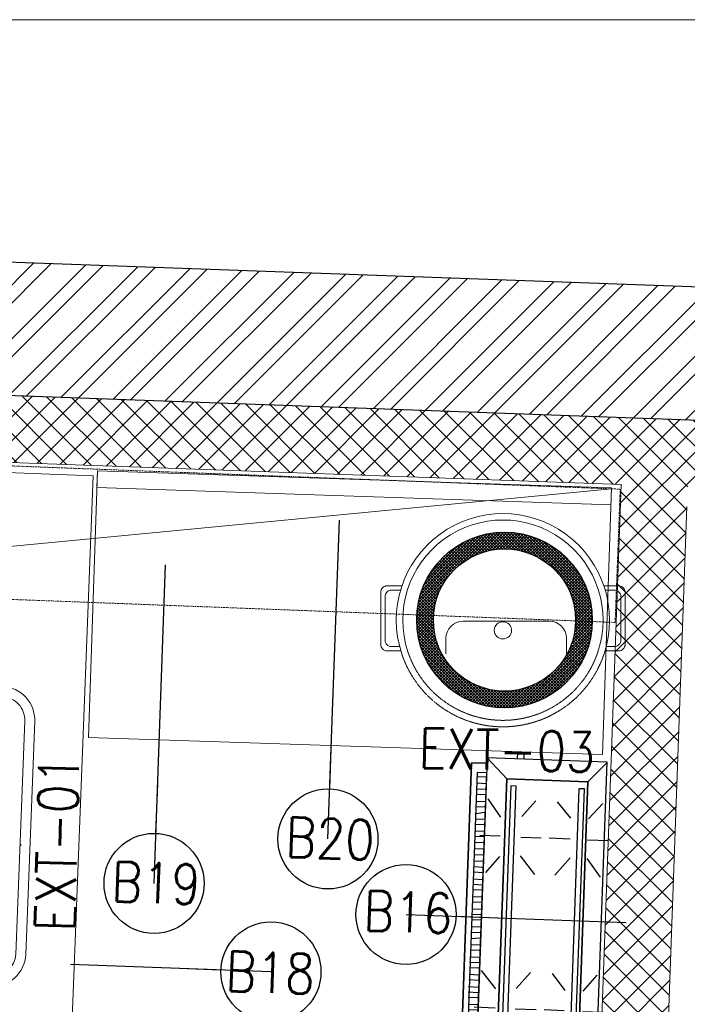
# Model space of a CAD drawing. Header units: millimetres. Extents: x 297264 to 416219, y -77299 to -23696.
# Tile 169 of 256: x 344139 to 345140, y -26633 to -25157. Entities that reach past the tile are written whole.
import ezdxf

# ---------------------------------------------------------------- set-up
doc = ezdxf.new("R2010")
doc.units = ezdxf.units.MM
doc.header["$LTSCALE"] = 2.5
doc.linetypes.add('DASHDOT2', pattern=[0.5, 0.25, -0.125, 0, -0.125])
doc.linetypes.add('HIDDEN2', pattern=[4.7625, 3.175, -1.5875])
for name, color, linetype, lineweight in [('A-WALL', 7, 'Continuous', 30), ('A_ FURN', 44, 'Continuous', 20), ('CKD Equipments', 252, 'Continuous', 0), ('ELEVATION 1', 143, 'Continuous', 18), ('ELEVATION 3', 23, 'Continuous', 13), ('ELEVATION 4', 157, 'Continuous', 9), ('FURNITURES', 30, 'Continuous', 15), ('HATCH LIGHT', 250, 'Continuous', 0), ('K Equipment', 30, 'Continuous', 9), ('K Equipment UC', 251, 'Continuous', 5), ('ROOM TEXT', 7, 'Continuous', 5), ('WALL', 132, 'Continuous', 25)]:
    doc.layers.add(name, color=color, linetype=linetype, lineweight=lineweight)
doc.layers.add('kitchen equip1', color=8, linetype='Continuous')
doc.styles.add('MTEXT', font='romans.shx', dxfattribs={"width": 0.85})
doc.styles.get("Standard").update_dxf_attribs({"font": 'GOTHIC.TTF'})
doc.dimstyles.new('AJKD_30', dxfattribs={"dimscale": 30, "dimtxt": 2, "dimasz": 1, "dimexe": 0.8, "dimexo": 0.8, "dimgap": 0.5, "dimtad": 1, "dimdec": 0, "dimzin": 0, "dimdsep": 46, "dimtxsty": 'Standard', "dimblk": 'ARCHTICK', "dimcen": 0.125, "dimclrd": 251, "dimclre": 251, "dimclrt": 42, "dimadec": 0, "dimazin": 0, "dimtfac": 1, "dimtdec": 0, "dimtix": 1, "dimtmove": 0, "dimatfit": 3, "dimfxl": 1, "dimtolj": 1, "dimtzin": 0, "dimarcsym": 1})

# ---------------------------------------------------------------- blocks, each defined once
blk = doc.blocks.new('awreg')
at = {"layer": 'K Equipment'}
for p, q in [((60713.5, 14498.1, -7.4), (60700.7, 14499.7, -7.4)), ((60713.5, 14498.1, -7.4), (60745.1, 14498.1, -7.4)), ((60804.5, 14506.4, -7.4), (60745.1, 14498.1, -7.4)), ((60804.5, 14506.4, -7.4), (60948, 14506.4, -7.4)), ((60853.3, 14486.4, -7.4), (60853.3, 14506.4, -7.4)), ((60899.2, 14486.4, -7.4), (60899.2, 14506.4, -7.4)), ((60948, 14506.4, -7.4), (61007.4, 14498.1, -7.4)), ((61039, 14498.1, -7.4), (61007.4, 14498.1, -7.4)), ((61039, 14498.1, -7.4), (61051.8, 14499.8, -7.4)), ((60720.2, 14494.7, -7.4), (60701.9, 14492.1, -7.4)), ((60720.2, 14494.7, -7.4), (60740.3, 14494.7, -7.4)), ((60804.5, 14486.4, -7.4), (60740.3, 14494.7, -7.4)), ((60804.5, 14486.4, -7.4), (60866.2, 14486.4, -7.4)), ((60866.2, 14496.4, -7.4), (60866.2, 14311.9, -7.4)), ((60886.2, 14496.4, -7.4), (60886.2, 14311.9, -7.4)), ((60886.3, 14486.4, -7.4), (60948, 14486.4, -7.4)), ((60948, 14486.4, -7.4), (61012.2, 14494.7, -7.4)), ((61032.2, 14494.7, -7.4), (61012.2, 14494.7, -7.4)), ((61032.2, 14494.7, -7.4), (61050.6, 14492.1, -7.4)), ((60701.2, 14430.2, -7.4), (61051.2, 14430.2, -7.4)), ((60701.2, 14415.2, -7.4), (61051.2, 14415.2, -7.4)), ((60741.2, 14224.4, -7.4), (60741.2, 14414.4, -7.4)), ((60651.2, 14380.2, -7.4), (60651.2, 13980.2, -7.4)), ((60666.2, 14380.2, -7.4), (60666.2, 13980.2, -7.4)), ((61086.2, 14380.2, -7.4), (61086.2, 13980.2, -7.4)), ((61101.2, 14380.2, -7.4), (61101.2, 13980.2, -7.4)), ((60651.2, 14314.4, -7.4), (60841.2, 14314.4, -7.4)), ((60701.2, 13945.2, -7.4), (61051.2, 13945.2, -7.4)), ((60701.2, 13930.2, -7.4), (61051.2, 13930.2, -7.4))]:
    blk.add_line(p, q, dxfattribs=at)
for centre, radius in [((60804.5, 14496.4, -7.4), 10), ((60948, 14496.4, -7.4), 10), ((60948, 14496.4, -7.4), 10), ((60741.2, 14314.4, -7.4), 50), ((60741.2, 14314.4, -7.4), 25)]:
    blk.add_circle(centre, radius, dxfattribs=at)
for centre, radius, start, end in [((60804.5, 14496.4, -7.4), 20.9, 28.5539, 159.6794), ((60948, 14496.4, -7.4), 20.9, 20.3274, 151.4528), ((60707.6, 14496.9, -7.4), 7.49, 157.3857, 219.5836), ((60876.2, 14496.4, -7.4), 10, 0.0044, 180.0034), ((61044.8, 14496.9, -7.4), 7.49, 320.4232, 22.6211), ((60804.5, 14496.4, -7.4), 20.9, 200.9658, 331.4528), ((60948, 14496.4, -7.4), 20.9, 208.5539, 339.0409), ((60701.2, 14380.2, -7.4), 50, 90.004, 180.004), ((61051.2, 14380.2, -7.4), 50, 0.004, 90.004), ((60701.2, 14380.2, -7.4), 35, 90.004, 180.004), ((61051.2, 14380.2, -7.4), 35, 0.004, 90.004), ((60876.2, 14311.9, -7.4), 10, 180.0034, 0.0034), ((60701.2, 13980.2, -7.4), 50, 180.004, 270.004), ((60701.2, 13980.2, -7.4), 35, 180.004, 270.004), ((61051.2, 13980.2, -7.4), 50, 270.004, 0.004), ((61051.2, 13980.2, -7.4), 35, 270.004, 0.004)]:
    blk.add_arc(centre, radius, start, end, dxfattribs=at)
blk = doc.blocks.new('G$C62143A14')
at = {"linetype": 'Continuous', "lineweight": 0}
for p, q in [((144.5, 0.3), (145.7, 0.6)), ((144.5, 0.3), (144.5, 0.3)), ((145.9, 0.3), (144.5, 0))]:
    blk.add_line(p, q, dxfattribs=at)
blk.add_arc((145.7, 0.8), 0.175, 280.6162, 1.5356, dxfattribs=at)
blk = doc.blocks.new('G$C46422E3B')
at = {"layer": 'A_ FURN', "ltscale": 2}
h = blk.add_hatch(dxfattribs=at)
h.set_pattern_fill('ANSI37', color=15)
h.set_pattern_definition([(45, (111347.439, 475109.8173), (-2.24506403, 2.24506403), []), (135, (111347.439, 475109.8173), (-2.24506403, -2.24506403), [])])
edge = h.paths.add_edge_path()
edge.add_arc((131.7, 131.7), 131.7, 0, 360)
edge = h.paths.add_edge_path(flags=16)
edge.add_arc((131.7, 131.7), 106.7, 0, 360)
at = {"layer": 'kitchen equip1'}
for radius in [131.7, 106.7]:
    blk.add_circle((131.7, 131.7), radius, dxfattribs=at)
blk = doc.blocks.new('A$C7a6a0475')
for p, q in [((325.4, 415.9), (289.6, 415.9)), ((249.6, 175.9), (249.6, 375.9)), ((325.4, 135.9), (289.6, 135.9))]:
    blk.add_line(p, q)
at = {"elevation": 0}
for points in [[(167.8, 518), (167.8, 552.3, -0.414214), (182.8, 567.3), (303.7, 567.3, -0.414214), (318.7, 552.3), (318.7, 520.7)], [(177.8, 521.1), (177.8, 542.3, -0.414214), (192.8, 557.3), (293.7, 557.3, -0.414214), (308.7, 542.3), (308.7, 523.5)], [(167.8, 49.3), (167.8, 15, 0.414214), (182.8, 0), (303.7, 0, 0.414214), (318.7, 15), (318.7, 46.6)], [(177.8, 46.2), (177.8, 25, 0.414214), (192.8, 10), (293.7, 10, 0.414214), (308.7, 25), (308.7, 43.8)]]:
    blk.add_lwpolyline(points, format="xyb", dxfattribs=at)
blk.add_circle((271.1, 283.7), 20)
for centre, radius, start, end in [((247.5, 283.7), 247.5, 71.6585, 288.3415), ((247.5, 283.7), 232.5, 71.6585, 288.3415), ((289.6, 375.9), 40, 90, 180), ((289.6, 175.9), 40, 180, 270)]:
    blk.add_arc(centre, radius, start, end)
at = {"linetype": 'HIDDEN2', "ltscale": 0.1}
for radius in [232.5, 247.5]:
    blk.add_arc((247.5, 283.7), radius, 288.3415, 71.6585, dxfattribs=at)
blk = doc.blocks.new('G$CD5B1A49A')
at = {"color": 3}
for points in [[(490, 186.8), (490, 210), (17, 210), (17, 186.8)], [(17, 186.8), (17, 210), (490, 210), (490, 186.8)], [(37, 186.6), (37.1, 201), (37.1, 201)], [(47.4, 188.9), (47.5, 200.9), (47.5, 200.9)], [(55.4, 188.9), (55.5, 200.9), (55.5, 200.9)], [(65.8, 188.8), (65.9, 200.8), (65.9, 200.8)], [(73.8, 188.7), (73.9, 200.7), (73.9, 200.7)], [(81.8, 188.6), (81.9, 200.6), (81.9, 200.6)], [(92.2, 188.6), (92.3, 200.6), (92.3, 200.6)], [(101, 188.5), (101.1, 200.5), (101.1, 200.5)], [(110.6, 188.4), (110.7, 200.4), (110.7, 200.4)], [(119.4, 188.3), (119.5, 200.3), (119.5, 200.3)], [(123.7, 161.6), (123.8, 192.8), (123.8, 192.8)], [(127.4, 188.3), (127.5, 200.3), (127.5, 200.3)], [(137.8, 188.2), (137.9, 202.6), (137.9, 202.6)], [(145.8, 188.1), (145.9, 202.5), (145.9, 202.5)], [(153.8, 188), (153.9, 202.4), (153.9, 202.4)], [(164.2, 188), (164.3, 202.4), (164.3, 202.4)], [(172.2, 187.9), (172.3, 202.3), (172.3, 202.3)], [(182.6, 187.8), (182.7, 202.2), (182.7, 202.2)], [(190.6, 187.7), (190.7, 202.1), (190.7, 202.1)], [(198.6, 187.7), (198.7, 202.1), (198.7, 202.1)], [(209, 187.6), (209.1, 202), (209.1, 202)], [(217, 187.5), (217.1, 201.9), (217.1, 201.9)], [(227.4, 187.4), (225.9, 201.8), (225.9, 201.8)], [(235.4, 187.3), (235.5, 201.7), (235.5, 201.7)], [(244.2, 187.3), (244.3, 201.7), (244.3, 201.7)], [(254.6, 187.2), (254.7, 201.6), (254.7, 201.6)], [(262.6, 187.1), (262.7, 201.5), (262.7, 201.5)], [(270.6, 187.1), (270.7, 201.5), (270.7, 201.5)], [(281, 187), (281.1, 201.4), (281.1, 201.4)], [(289, 186.9), (289.1, 201.3), (289.1, 201.3)], [(299.4, 186.8), (299.5, 201.2), (299.5, 201.2)], [(307.4, 186.7), (307.5, 201.1), (307.5, 201.1)], [(315.4, 186.7), (315.5, 201.1), (315.5, 201.1)], [(325.8, 186.6), (325.9, 201), (325.9, 201)], [(333.8, 186.5), (333.9, 200.9), (333.9, 200.9)], [(342.6, 186.4), (342.7, 200.8), (342.7, 200.8)], [(352.2, 188), (352.3, 200.8), (352.3, 200.8)], [(361, 187.9), (361.1, 200.7), (361.1, 200.7)], [(370.6, 187.8), (370.7, 200.6), (370.7, 200.6)], [(379.4, 187.7), (379.5, 200.5), (379.5, 200.5)], [(381.3, 163.2), (381.4, 193.6), (381.4, 193.6)], [(387.4, 187.7), (387.5, 200.5), (387.5, 200.5)], [(397.8, 187.6), (397.9, 200.4), (397.9, 200.4)], [(405.8, 187.5), (405.9, 200.3), (405.9, 200.3)], [(416.2, 187.4), (413.9, 200.2), (413.9, 200.2)], [(424.2, 187.4), (424.3, 200.2), (424.3, 200.2)], [(432.2, 187.3), (432.3, 200.1), (432.3, 200.1)], [(442.6, 187.2), (442.7, 201.6), (442.7, 201.6)], [(450.6, 187.1), (450.7, 201.5), (450.7, 201.5)], [(459.4, 187.1), (459.5, 201.5), (459.5, 201.5)], [(469, 187), (469.1, 201.4), (469.1, 201.4)], [(31.3, 156.5), (0.6, 184.4), (0.6, 184.4)], [(92.5, 161.7), (68.6, 182.6), (68.6, 182.6)], [(152.5, 161.5), (179, 183.8), (179, 183.8)], [(350.9, 163.3), (326.2, 183.3), (326.2, 183.3)], [(410.1, 163.1), (436.6, 183), (436.6, 183)], [(467.7, 156.5), (498.2, 186.8), (498.2, 186.8)], [(498, 131.6), (508.4, 131.6), (508.4, 142), (498, 142)], [(92.4, 131.3), (68.3, 109), (68.3, 109)], [(123.6, 131.2), (123.5, 100), (123.5, 100)], [(154, 131.1), (178.7, 110.2), (178.7, 110.2)], [(353.2, 132.1), (325.9, 109.7), (325.9, 109.7)], [(381.2, 132), (381.1, 101.6), (381.1, 101.6)], [(412.4, 131.9), (436.3, 111.8), (436.3, 111.8)], [(381, 58.4), (381.1, 89.6), (381.1, 89.6)], [(94.6, 57.7), (68.2, 77.8), (68.2, 77.8)], [(123.4, 57.6), (123.5, 88), (123.5, 88)], [(153.8, 57.5), (178.6, 77.4), (178.6, 77.4)], [(353, 56.9), (325.8, 79.3), (325.8, 79.3)], [(412.2, 58.3), (436.2, 79), (436.2, 79)], [(31.3, 34.7), (0, 6.8), (0, 6.8)], [(94.5, 30.5), (68, 10.6), (68, 10.6)], [(123.3, 30.4), (123.2, 0), (123.2, 0)], [(153.7, 30.3), (178.4, 10.2), (178.4, 10.2)], [(352.9, 32.1), (325.6, 11.3), (325.6, 11.3)], [(380.9, 32), (380.8, 0.8), (380.8, 0.8)], [(412.1, 31.9), (436, 11), (436, 11)], [(467.7, 34.7), (497.6, 6.8), (497.6, 6.8)]]:
    blk.add_lwpolyline(points, dxfattribs=at)
for points in [[(475.5, 201.3), (29, 201.3), (29, 186.8), (475.5, 186.7)], [(498.2, 186.8), (0, 186.8), (0, 6.8), (498.2, 6.8)], [(467.7, 156.5), (467.7, 34.7), (31.3, 34.7), (31.3, 156.5)], [(31.3, 34.7), (467.7, 34.7), (467.7, 156.5), (31.3, 156.5)], [(457.3, 150.1), (43.7, 150.1), (43.6, 141.9), (457.3, 141.9)], [(43.6, 141.9), (457.3, 141.9), (457.3, 150.1), (43.6, 150.1)], [(456.9, 47.7), (45.7, 47.7), (45.7, 39.4), (456.9, 39.4)], [(45.7, 39.4), (456.9, 39.4), (456.9, 47.7), (45.7, 47.7)]]:
    blk.add_lwpolyline(points, close=True, dxfattribs=at)
blk = doc.blocks.new('_ArchTick')
at = {"color": 0, "linetype": 'ByBlock', "const_width": 0.15}
blk.add_lwpolyline([(-0.5, -0.5), (0.5, 0.5)], dxfattribs=at)

msp = doc.modelspace()

# ---------------------------------------------------------------- hatches: boundary and pattern name
at = {"layer": 'HATCH LIGHT', "true_color": 0x636466}
h = msp.add_hatch(dxfattribs=at)
h.set_pattern_fill('ANSI32', color=251, scale=6)
h.set_pattern_definition([(45, (278504.94, -46725.026), (-40.411153, 40.411153), []), (45, (278531.88, -46725.026), (-40.411153, 40.411153), [])])
h.paths.add_polyline_path([(355647.8, -32590), (355453.8, -32638.8), (355635.4, -33359.7), (343082.7, -33359.6, -0.000263), (343068.2, -33559.6), (355892, -33559.7)])
h.paths.add_polyline_path([(343496.7, -25157.1), (343296.6, -25157.1, -0.011972), (342815.4, -34256), (343016, -34256, 0.01196)])
h.paths.add_polyline_path([(343480.3, -25697.6), (353159.2, -26046.6, 0.003501), (353653.3, -26800.6), (353820.9, -26691.5), (353270.8, -25850.5), (343486.5, -25497.7, -0.000262)])
h = msp.add_hatch(dxfattribs=at)
h.set_pattern_fill('ANSI37', color=251, scale=8)
h.set_pattern_definition([(45, (278504.942, -46725.026), (-17.960512, 17.960512), []), (135, (278504.942, -46725.026), (-17.960512, -17.960512), [])])
edge = h.paths.add_edge_path()
edge.add_line((346273.8, -25798.3), (343480.3, -25697.6))
edge.add_arc((153082.9, -19659.4), 190493.1, 356.573537, 358.183559, ccw=False)
edge.add_line((343235.5, -31044.7), (346084.7, -31044.7))
edge.add_line((346084.7, -31044.7), (346211.2, -27535.7))
edge.add_line((346211.2, -27535.7), (346111.3, -27532.1))
edge.add_line((346111.3, -27532.1), (346082, -28343.5))
edge.add_line((346082, -28343.5), (346082, -28343.5))
edge.add_line((346082, -28343.5), (346017.2, -30142.4))
edge.add_line((346017.2, -30142.4), (345988.2, -30944.7))
edge.add_line((345988.2, -30944.7), (343356.5, -30944.7))
edge.add_line((343356.5, -30944.7), (343482.6, -27449.3))
edge.add_line((343482.6, -27449.3), (344481.9, -27485.3))
edge.add_line((344481.9, -27485.3), (344523.3, -27486.8))
edge.add_line((344523.3, -27486.8), (344526.9, -27386.9))
edge.add_line((344526.9, -27386.9), (343486.2, -27349.3))
edge.add_line((343486.2, -27349.3), (343542.1, -25799.9))
edge.add_line((343542.1, -25799.9), (345041.1, -25853.9))
edge.add_line((345041.1, -25853.9), (345030.3, -26153.7))
edge.add_line((345030.3, -26153.7), (345006.9, -26801.7))
edge.add_line((345006.9, -26801.7), (345004.2, -26874.9))
edge.add_line((345004.2, -26874.9), (345104.2, -26878.5))
edge.add_line((345104.2, -26878.5), (345141, -25857.5))
edge.add_line((345141, -25857.5), (346170.3, -25894.7))
edge.add_line((346170.3, -25894.7), (346143.7, -26632.7))
edge.add_line((346143.7, -26632.7), (346243.6, -26636.3))
edge.add_line((346243.6, -26636.3), (346273.8, -25798.3))

# ---------------------------------------------------------------- linework, layer by layer
at = {"layer": 'CKD Equipments'}
for points in [[(343549.8, -25813.9), (343492, -27312.8), (344191.5, -27339.8), (344249.3, -25840.9), (343549.8, -25813.9), (343574.8, -25814.9), (343517, -27313.8)], [(344255.8, -25833.6), (345026.9, -25858.9), (345013.4, -26258.7), (344242.3, -26233.4), (344255.8, -25833.6), (344255, -25858.6), (345026.1, -25884.7)], [(343534.7, -26003.7), (345026.9, -25860.5)]]:
    msp.add_lwpolyline(points, dxfattribs=at)
at = {"layer": 'ELEVATION 1'}
for p, q in [((345041.1, -25853.9), (345004.2, -26874.9)), ((345139.9, -25887.2), (345104.2, -26878.5))]:
    msp.add_line(p, q, dxfattribs=at)
msp.add_lwpolyline([(345041.1, -25853.9), (343542.1, -25799.9)], dxfattribs=at)
at = {"layer": 'ELEVATION 3'}
msp.add_lwpolyline([(341875.3, -34256), (357437.8, -34256), (357437.8, -25157.1), (341875.3, -25157.1)], close=True, dxfattribs=at)
at = {"layer": 'K Equipment', "color": 252, "linetype": 'DASHDOT2', "lineweight": 5, "ltscale": 2, "true_color": 0x939598}
msp.add_lwpolyline([(345032.2, -26060.8), (343533.3, -26003.7), (343540.9, -25803.8), (345039.8, -25861)], close=True, dxfattribs=at)
at = {"layer": 'WALL'}
msp.add_line((353270.8, -25850.5), (343487.5, -25497.7), dxfattribs=at)
at = {"layer": 'WALL', "flags": 128}
msp.add_lwpolyline([(353820.9, -26691.5), (353653.3, -26800.6, -0.003501), (353159.2, -26046.6), (343480.3, -25697.6)], format="xyb", dxfattribs=at)

# ---------------------------------------------------------------- block references
at = {"layer": 'A-WALL', "rotation": 87.92625837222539}
msp.add_blockref('G$CD5B1A49A', (345009.1, -26768.5), dxfattribs=at)
at = {"layer": 'CKD Equipments', "ltscale": 0.25}
msp.add_blockref('G$C46422E3B', (344734.6, -26188.9), dxfattribs=at)
at = {"layer": 'CKD Equipments', "ltscale": 0.25, "rotation": 87.79023278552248}
msp.add_blockref('G$C62143A14', (344135.8, -26539.8), dxfattribs=at)
at = {"layer": 'FURNITURES', "xscale": -1, "rotation": 87.79023278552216}
msp.add_blockref('awreg', (360422.2, 33910, 7.4), dxfattribs=at)
at = {"layer": 'K Equipment UC', "xscale": -0.6459602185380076, "yscale": 0.6459602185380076, "zscale": 0.6459602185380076, "rotation": 89.99999999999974}
msp.add_blockref('A$C7a6a0475', (345047.2, -25897.6), dxfattribs=at)

# ---------------------------------------------------------------- texts
at = {"layer": 'ROOM TEXT', "char_height": 60, "width": 170.917, "attachment_point": 9, "style": 'MTEXT'}
for s, insert, rotation in [('\\pxqc;EXT-03', (344954.7, -26284.4), 358.5718), ('\\pxqc;EXT-01', (344227.4, -26307.3), 88.5718)]:
    msp.add_mtext(s, dxfattribs=dict(at, insert=insert, rotation=rotation))
at = {"layer": 'ROOM TEXT', "char_height": 60, "rotation": 357.9352, "style": 'MTEXT'}
for s, insert, attachment_point in [('\\A1;\\pxqc;B20', (344689.1, -26418, 0.2), 9), ('\\A1;\\pxqc;B19', (344428.2, -26484.7, 0.2), 9), ('\\A1;\\pxqc;B16', (344806, -26528.3, 0.2), 9), ('\\A1;\\pxqc;B18', (344428.5, -26612.8, 0.2), 7)]:
    msp.add_mtext_dynamic_manual_height_columns(s, width=170.917, gutter_width=1.8, heights=[0], dxfattribs=dict(at, insert=insert, attachment_point=attachment_point))

# ---------------------------------------------------------------- leaders
at = {"layer": 'ELEVATION 4'}
for points in [[(344601.6, -26385.5), (344619, -25907.7)], [(344340.8, -26452.1), (344358.1, -25974.3)], [(344718.6, -26498.7), (345048.9, -26510.6)], [(344516.1, -26584.8), (344215.3, -26573.9)]]:
    msp.add_leader(points, dimstyle='AJKD_30', override={"dimasz": 5, "dimgap": 0.5, "dimtad": 0, "dimldrblk": 'DotBlank', "dimfxl": 0.18, "dimfxlon": 1, "dimarcsym": 2}, dxfattribs=at)

doc.saveas('drawing.dxf')
